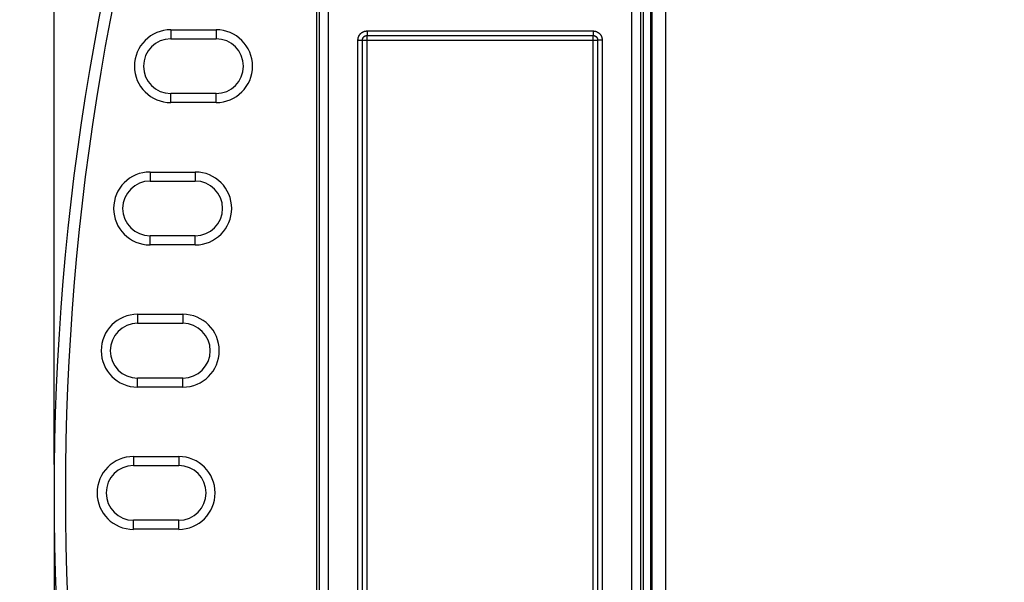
# Model space of a CAD drawing. Header units: inches. Extents: x 0 to 22, y 0 to 17.
# Tile 38 of 57: x 8.4 to 10.6, y 10.1 to 11.3. Entities that reach past the tile are written whole.
import ezdxf

# ---------------------------------------------------------------- set-up
doc = ezdxf.new("R2010")
doc.units = ezdxf.units.IN
doc.header["$LTSCALE"] = 1.21
doc.header["$MEASUREMENT"] = 0
doc.layers.get('0').update_dxf_attribs({"linetype": 'CONTINUOUS'})
doc.layers.add('DIMENSIONS', color=7, linetype='CONTINUOUS')
doc.styles.get("Standard").update_dxf_attribs({"font": 'txt', "width": 0.8})
doc.dimstyles.new('DIMSTYLE_1', dxfattribs={"dimtxt": 0.125, "dimasz": 0.18, "dimexe": 0.18, "dimexo": 0.0625, "dimgap": 0.09, "dimtad": 0, "dimtih": 1, "dimtoh": 1, "dimdec": 3, "dimzin": 4, "dimdsep": 46, "dimtxsty": 'STANDARD', "dimblk": '_FILLED', "dimblk1": '_FILLED', "dimblk2": '_FILLED', "dimcen": 0.09, "dimadec": 0, "dimazin": 0, "dimtp": 0.01, "dimtm": 0.01, "dimtfac": 1, "dimtdec": 3, "dimtofl": 0, "dimtmove": 0, "dimatfit": 3, "dimldrblk": '_FILLED', "dimfxl": 1, "dimtolj": 1, "dimtzin": 4, "dimarcsym": 0})

# ---------------------------------------------------------------- blocks, each defined once
blk = doc.blocks.new('_FILLED')
at = {"color": 0, "linetype": 'BYBLOCK'}
blk.add_solid([(0, 0), (-1, 0.174), (-1, -0.174)], dxfattribs=at)
blk = doc.blocks.new('*D1')
at = {"layer": 'DIMENSIONS', "color": 2, "linetype": 'CONTINUOUS'}
for p, q in [((9.5657, 12.2731), (6.8845, 12.2731)), ((7.0095, 12.2731), (7.0095, 10.4692)), ((7.0095, 8.2244), (7.0095, 10.2192)), ((9.5657, 8.2244), (6.8845, 8.2244))]:
    blk.add_line(p, q, dxfattribs=at)
at = {"layer": 'DIMENSIONS', "color": 2, "linetype": 'CONTINUOUS', "xscale": 0.18, "yscale": 0.18, "zscale": 0.18}
for p, rotation in [((7.0095, 12.2731), 90), ((7.0095, 8.2244), 270)]:
    blk.add_blockref('_FILLED', p, dxfattribs=dict(at, rotation=rotation))
at = {"layer": 'DIMENSIONS', "color": 2, "linetype": 'CONTINUOUS', "width": 0.8}
for s, p in [('[', (6.922, 10.2817)), (']', (7.622, 10.2817)), ('4.049', (6.297, 10.2817)), ('102.83', (7.022, 10.2817))]:
    blk.add_text(s, height=0.125, dxfattribs=at).set_placement(p)
blk = doc.blocks.new('*D2')
at = {"layer": 'DIMENSIONS', "color": 2, "linetype": 'CONTINUOUS'}
for p, q in [((8.5095, 10.3112), (8.5095, 14.2398)), ((14.0462, 12.5187), (14.0462, 14.2398)), ((8.5095, 14.1148), (10.7247, 14.1148)), ((14.0462, 14.1148), (12.2747, 14.1148))]:
    blk.add_line(p, q, dxfattribs=at)
at = {"layer": 'DIMENSIONS', "color": 2, "linetype": 'CONTINUOUS', "xscale": 0.18, "yscale": 0.18, "zscale": 0.18, "rotation": 180}
blk.add_blockref('_FILLED', (8.5095, 14.1148), dxfattribs=at)
at = {"layer": 'DIMENSIONS', "color": 2, "linetype": 'CONTINUOUS', "xscale": 0.18, "yscale": 0.18, "zscale": 0.18}
blk.add_blockref('_FILLED', (14.0462, 14.1148), dxfattribs=at)
at = {"layer": 'DIMENSIONS', "color": 2, "linetype": 'CONTINUOUS', "width": 0.8}
for s, p in [('5.537', (10.7872, 14.0523)), ('[', (11.4122, 14.0523)), ('140.63', (11.5122, 14.0523)), (']', (12.1122, 14.0523))]:
    blk.add_text(s, height=0.125, dxfattribs=at).set_placement(p)
blk = doc.blocks.new('*D4')
at = {"layer": 'DIMENSIONS', "color": 2, "linetype": 'CONTINUOUS'}
for p, q in [((8.5095, 10.1862), (8.5095, 6.4727)), ((9.606, 8.1618), (9.606, 6.4727)), ((8.5095, 6.5977), (8.0583, 6.5977)), ((9.606, 6.5977), (9.966, 6.5977))]:
    blk.add_line(p, q, dxfattribs=at)
at = {"layer": 'DIMENSIONS', "color": 2, "linetype": 'CONTINUOUS', "xscale": 0.18, "yscale": 0.18, "zscale": 0.18}
blk.add_blockref('_FILLED', (8.5095, 6.5977), dxfattribs=at)
at = {"layer": 'DIMENSIONS', "color": 2, "linetype": 'CONTINUOUS', "xscale": 0.18, "yscale": 0.18, "zscale": 0.18, "rotation": 180}
blk.add_blockref('_FILLED', (9.606, 6.5977), dxfattribs=at)
at = {"layer": 'DIMENSIONS', "color": 2, "linetype": 'CONTINUOUS', "width": 0.8}
for s, p in [('1.096', (6.6708, 6.5352)), ('[', (7.2958, 6.5352)), ('27.85', (7.3958, 6.5352)), (']', (7.8958, 6.5352))]:
    blk.add_text(s, height=0.125, dxfattribs=at).set_placement(p)

msp = doc.modelspace()

# ---------------------------------------------------------------- linework, layer by layer
at = {"color": 7, "linetype": 'CONTINUOUS'}
for p, q in [((9.8597, 12.3032), (9.8597, 8.1943)), ((9.8281, 12.2592), (9.8281, 8.2383)), ((9.8281, 12.2586), (9.8281, 8.2389)), ((9.8273, 8.3132), (9.8273, 12.1843)), ((9.8279, 8.3134), (9.8279, 12.1841)), ((9.0949, 11.7918), (9.0949, 8.7058)), ((9.1149, 11.7918), (9.1149, 8.7058)), ((9.7856, 8.7058), (9.7856, 11.7918)), ((9.8056, 8.7058), (9.8056, 11.7918)), ((9.0897, 8.9251), (9.0897, 11.5724)), ((9.8107, 11.5724), (9.8107, 8.9251)), ((8.7674, 11.2711), (8.7674, 11.2511)), ((8.7674, 11.2711), (8.8674, 11.2711)), ((8.8674, 11.2711), (8.8674, 11.2511)), ((9.2006, 11.2684), (9.2006, 11.2584)), ((9.2006, 11.2684), (9.6999, 11.2684)), ((9.6999, 11.2684), (9.6999, 11.2584)), ((8.7674, 11.2511), (8.8674, 11.2511)), ((9.1806, 9.2491), (9.1806, 11.2484)), ((9.1806, 11.2484), (9.1906, 11.2484)), ((9.1906, 9.2491), (9.1906, 11.2484)), ((9.1906, 9.2491), (9.1906, 11.2484)), ((9.1906, 11.2484), (9.1906, 11.2484)), ((9.1906, 11.2484), (9.7099, 11.2484)), ((9.2006, 9.2391), (9.2006, 11.2584)), ((9.2006, 11.2584), (9.6999, 11.2584)), ((9.2006, 11.2584), (9.6999, 11.2584)), ((9.6999, 11.2584), (9.6999, 11.2584)), ((9.6999, 9.2391), (9.6999, 11.2584)), ((9.7099, 11.2484), (9.7099, 9.2491)), ((9.7099, 11.2484), (9.7099, 9.2491)), ((9.7199, 11.2484), (9.7099, 11.2484)), ((9.7199, 11.2484), (9.7199, 9.2491)), ((8.7674, 11.1104), (8.7674, 11.1304)), ((8.8674, 11.1304), (8.7674, 11.1304)), ((8.8674, 11.1104), (8.8674, 11.1304)), ((8.8674, 11.1104), (8.7674, 11.1104)), ((8.7214, 10.9571), (8.7214, 10.9371)), ((8.7214, 10.9571), (8.8214, 10.9571)), ((8.7214, 10.9371), (8.8214, 10.9371)), ((8.8214, 10.9571), (8.8214, 10.9371)), ((8.7214, 10.7964), (8.7214, 10.8164)), ((8.8214, 10.8164), (8.7214, 10.8164)), ((8.8214, 10.7964), (8.8214, 10.8164)), ((8.8214, 10.7964), (8.7214, 10.7964)), ((8.694, 10.6431), (8.694, 10.6231)), ((8.694, 10.6431), (8.794, 10.6431)), ((8.794, 10.6431), (8.794, 10.6231)), ((8.694, 10.6231), (8.794, 10.6231)), ((8.694, 10.4824), (8.694, 10.5024)), ((8.794, 10.5024), (8.694, 10.5024)), ((8.794, 10.4824), (8.794, 10.5024)), ((8.794, 10.4824), (8.694, 10.4824)), ((8.6849, 10.3291), (8.6849, 10.3091)), ((8.6849, 10.3291), (8.7849, 10.3291)), ((8.7849, 10.3291), (8.7849, 10.3091)), ((8.6849, 10.3091), (8.7849, 10.3091)), ((8.6849, 10.1684), (8.6849, 10.1884)), ((8.7849, 10.1884), (8.6849, 10.1884)), ((8.7849, 10.1684), (8.7849, 10.1884)), ((8.7849, 10.1684), (8.6849, 10.1684))]:
    msp.add_line(p, q, dxfattribs=at)
for centre, radius, start, end in [((14.1049, 10.2487), 5.5954, 160.7415, 199.2585), ((14.1049, 10.2487), 5.5704, 160.7415, 199.2585), ((8.7674, 11.1907), 0.0804, 90, 270), ((8.8674, 11.1907), 0.0804, 270, 90), ((8.7674, 11.1907), 0.0604, 90, 270), ((8.8674, 11.1907), 0.0604, 270, 90), ((8.7214, 10.8767), 0.0804, 90, 270), ((8.7214, 10.8767), 0.0604, 90, 270), ((8.8214, 10.8767), 0.0804, 270, 90), ((8.8214, 10.8767), 0.0604, 270, 90), ((8.694, 10.5627), 0.0804, 90, 270), ((8.794, 10.5627), 0.0804, 270, 90), ((8.694, 10.5627), 0.0604, 90, 270), ((8.794, 10.5627), 0.0604, 270, 90), ((8.6849, 10.2487), 0.0804, 90, 270), ((8.7849, 10.2487), 0.0804, 270, 90), ((8.6849, 10.2487), 0.0604, 90, 270), ((8.7849, 10.2487), 0.0604, 270, 90)]:
    msp.add_arc(centre, radius, start, end, dxfattribs=at)
for points, knots in [([(9.8297, 12.2682), (9.8297, 11.8195), (9.8297, 10.9219), (9.8297, 9.5756), (9.8297, 8.678), (9.8297, 8.2293)], [0, 0, 0, 0, 0.333333, 0.666666, 1, 1, 1, 1]), ([(9.1806, 11.2484), (9.1806, 11.2488), (9.1806, 11.2494), (9.1807, 11.2504), (9.1808, 11.2514), (9.181, 11.2524), (9.1812, 11.2534), (9.1815, 11.2544), (9.1818, 11.2553), (9.1822, 11.2563), (9.1826, 11.2572), (9.1831, 11.2581), (9.1836, 11.259), (9.1841, 11.2598), (9.1847, 11.2606), (9.1854, 11.2614), (9.186, 11.2622), (9.1868, 11.2629), (9.1875, 11.2636), (9.1883, 11.2642), (9.1891, 11.2648), (9.19, 11.2654), (9.1908, 11.2659), (9.1917, 11.2664), (9.1927, 11.2668), (9.1936, 11.2672), (9.1946, 11.2675), (9.1955, 11.2678), (9.1965, 11.268), (9.1975, 11.2682), (9.1985, 11.2683), (9.1995, 11.2684), (9.2002, 11.2684), (9.2006, 11.2684)], [0, 0, 0, 0, 0.031679, 0.06358, 0.09566, 0.127879, 0.160194, 0.192559, 0.224931, 0.257279, 0.289582, 0.321822, 0.354024, 0.386241, 0.418524, 0.450867, 0.483216, 0.515516, 0.547758, 0.579977, 0.612212, 0.644481, 0.676768, 0.709055, 0.741329, 0.77359, 0.805841, 0.83809, 0.870358, 0.902664, 0.935028, 0.967467, 1, 1, 1, 1]), ([(9.6999, 11.2684), (9.7002, 11.2684), (9.7009, 11.2684), (9.7019, 11.2683), (9.7029, 11.2682), (9.7039, 11.268), (9.7049, 11.2678), (9.7059, 11.2675), (9.7068, 11.2672), (9.7078, 11.2668), (9.7087, 11.2664), (9.7096, 11.2659), (9.7105, 11.2654), (9.7113, 11.2648), (9.7121, 11.2642), (9.7129, 11.2636), (9.7137, 11.2629), (9.7144, 11.2622), (9.7151, 11.2615), (9.7157, 11.2607), (9.7163, 11.2599), (9.7169, 11.259), (9.7174, 11.2581), (9.7178, 11.2572), (9.7183, 11.2563), (9.7186, 11.2554), (9.719, 11.2544), (9.7192, 11.2535), (9.7195, 11.2525), (9.7197, 11.2515), (9.7198, 11.2505), (9.7199, 11.2494), (9.7199, 11.2488), (9.7199, 11.2484)], [0, 0, 0, 0, 0.031679, 0.06358, 0.09566, 0.127879, 0.160194, 0.192559, 0.224931, 0.257279, 0.289582, 0.321822, 0.354024, 0.386241, 0.418524, 0.450867, 0.483216, 0.515516, 0.547758, 0.579977, 0.612212, 0.644481, 0.676768, 0.709055, 0.741329, 0.77359, 0.805841, 0.83809, 0.870358, 0.902664, 0.935028, 0.967467, 1, 1, 1, 1]), ([(9.1906, 11.2484), (9.1906, 11.2486), (9.1906, 11.249), (9.1907, 11.2496), (9.1907, 11.2502), (9.1909, 11.2508), (9.191, 11.2514), (9.1912, 11.2519), (9.1915, 11.2525), (9.1917, 11.253), (9.192, 11.2536), (9.1924, 11.2541), (9.1927, 11.2546), (9.1931, 11.255), (9.1935, 11.2555), (9.194, 11.2559), (9.1944, 11.2563), (9.1949, 11.2566), (9.1954, 11.2569), (9.1959, 11.2572), (9.1965, 11.2575), (9.197, 11.2577), (9.1976, 11.2579), (9.1982, 11.2581), (9.1988, 11.2582), (9.1994, 11.2583), (9.2, 11.2584), (9.2004, 11.2584), (9.2006, 11.2584)], [0, 0, 0, 0, 0.038447, 0.076904, 0.11537, 0.15384, 0.192311, 0.230779, 0.269241, 0.307697, 0.346156, 0.384621, 0.42309, 0.461559, 0.500027, 0.538493, 0.576959, 0.615426, 0.653894, 0.69236, 0.730822, 0.76928, 0.807738, 0.846195, 0.884651, 0.923104, 0.961554, 1, 1, 1, 1]), ([(9.1906, 11.2484), (9.1906, 11.2486), (9.1906, 11.249), (9.1906, 11.2496), (9.1907, 11.2502), (9.1908, 11.2508), (9.191, 11.2514), (9.1912, 11.252), (9.1914, 11.2525), (9.1917, 11.2531), (9.192, 11.2536), (9.1923, 11.2541), (9.1927, 11.2546), (9.1931, 11.2551), (9.1935, 11.2555), (9.1939, 11.2559), (9.1944, 11.2563), (9.1949, 11.2567), (9.1954, 11.257), (9.1959, 11.2573), (9.1964, 11.2575), (9.197, 11.2578), (9.1976, 11.258), (9.1982, 11.2581), (9.1987, 11.2583), (9.1993, 11.2583), (9.2, 11.2584), (9.2004, 11.2584), (9.2006, 11.2584)], [0, 0, 0, 0, 0.038533, 0.077005, 0.115442, 0.15387, 0.192316, 0.2308, 0.269304, 0.307796, 0.346259, 0.384714, 0.423187, 0.461668, 0.500121, 0.538521, 0.576891, 0.615265, 0.653662, 0.69207, 0.730477, 0.768884, 0.807298, 0.845731, 0.884196, 0.922708, 0.96128, 1, 1, 1, 1]), ([(9.2006, 11.2584), (9.2006, 11.2584), (9.2006, 11.2584), (9.2006, 11.2584), (9.2006, 11.2584), (9.2006, 11.2584)], [0, 0, 0, 0, 0.30182, 0.650887, 1, 1, 1, 1]), ([(9.6999, 11.2584), (9.7001, 11.2584), (9.7005, 11.2584), (9.7011, 11.2583), (9.7017, 11.2582), (9.7023, 11.2581), (9.7028, 11.2579), (9.7034, 11.2577), (9.704, 11.2575), (9.7045, 11.2572), (9.705, 11.2569), (9.7055, 11.2566), (9.706, 11.2563), (9.7065, 11.2559), (9.7069, 11.2555), (9.7074, 11.255), (9.7077, 11.2546), (9.7081, 11.2541), (9.7084, 11.2536), (9.7087, 11.253), (9.709, 11.2525), (9.7092, 11.2519), (9.7094, 11.2514), (9.7096, 11.2508), (9.7097, 11.2502), (9.7098, 11.2496), (9.7099, 11.249), (9.7099, 11.2486), (9.7099, 11.2484)], [0, 0, 0, 0, 0.038447, 0.076904, 0.11537, 0.15384, 0.192311, 0.230779, 0.269241, 0.307697, 0.346156, 0.384621, 0.42309, 0.461559, 0.500027, 0.538493, 0.576959, 0.615426, 0.653894, 0.69236, 0.730822, 0.76928, 0.807738, 0.846195, 0.884651, 0.923104, 0.961554, 1, 1, 1, 1]), ([(9.6999, 11.2584), (9.7001, 11.2584), (9.7005, 11.2584), (9.7011, 11.2583), (9.7017, 11.2583), (9.7023, 11.2581), (9.7029, 11.258), (9.7034, 11.2578), (9.704, 11.2575), (9.7045, 11.2573), (9.7051, 11.257), (9.7056, 11.2567), (9.7061, 11.2563), (9.7065, 11.2559), (9.707, 11.2555), (9.7074, 11.2551), (9.7078, 11.2546), (9.7081, 11.2541), (9.7085, 11.2536), (9.7088, 11.2531), (9.709, 11.2525), (9.7092, 11.252), (9.7094, 11.2514), (9.7096, 11.2508), (9.7097, 11.2502), (9.7098, 11.2496), (9.7099, 11.249), (9.7099, 11.2486), (9.7099, 11.2484)], [0, 0, 0, 0, 0.038533, 0.077005, 0.115442, 0.15387, 0.192316, 0.2308, 0.269304, 0.307796, 0.346259, 0.384714, 0.423187, 0.461668, 0.500121, 0.538521, 0.576891, 0.615265, 0.653662, 0.69207, 0.730477, 0.768884, 0.807298, 0.845731, 0.884196, 0.922708, 0.96128, 1, 1, 1, 1]), ([(9.7099, 11.2484), (9.7099, 11.2484), (9.7099, 11.2484), (9.7099, 11.2484), (9.7099, 11.2484), (9.7099, 11.2484)], [0, 0, 0, 0, 0.30182, 0.650887, 1, 1, 1, 1])]:
    msp.add_open_spline(points, degree=3, knots=knots, dxfattribs=at)

# ---------------------------------------------------------------- dimensions: what is measured, and where the dimension line sits
at = {"layer": 'DIMENSIONS', "color": 2, "linetype": 'CONTINUOUS'}
for base, p1, p2, angle, picture, middle in [((8.5095, 14.1148), (14.0462, 12.5187), (8.5095, 10.3112), 180, '*D2', (11.4997, 14.1148)), ((7.0095, 8.2244), (9.5657, 12.2731), (9.5657, 8.2244), 270, '*D1', (7.0095, 10.3442))]:
    dim = msp.add_linear_dim(base=base, p1=p1, p2=p2, angle=angle, dimstyle='DIMSTYLE_1', dxfattribs=at)
    dim.commit()
    dim.dimension.update_dxf_attribs({"geometry": picture, "text_midpoint": middle, "dimtype": 160})
dim = msp.add_linear_dim(base=(9.60597, 6.59775), p1=(8.50954, 10.18625), p2=(9.60597, 8.16177), dimstyle='DIMSTYLE_1', dxfattribs=at)
dim.commit()
dim.dimension.update_dxf_attribs({"geometry": '*D4', "text_midpoint": (7.33332, 6.59775), "dimtype": 160})

doc.saveas('drawing.dxf')
